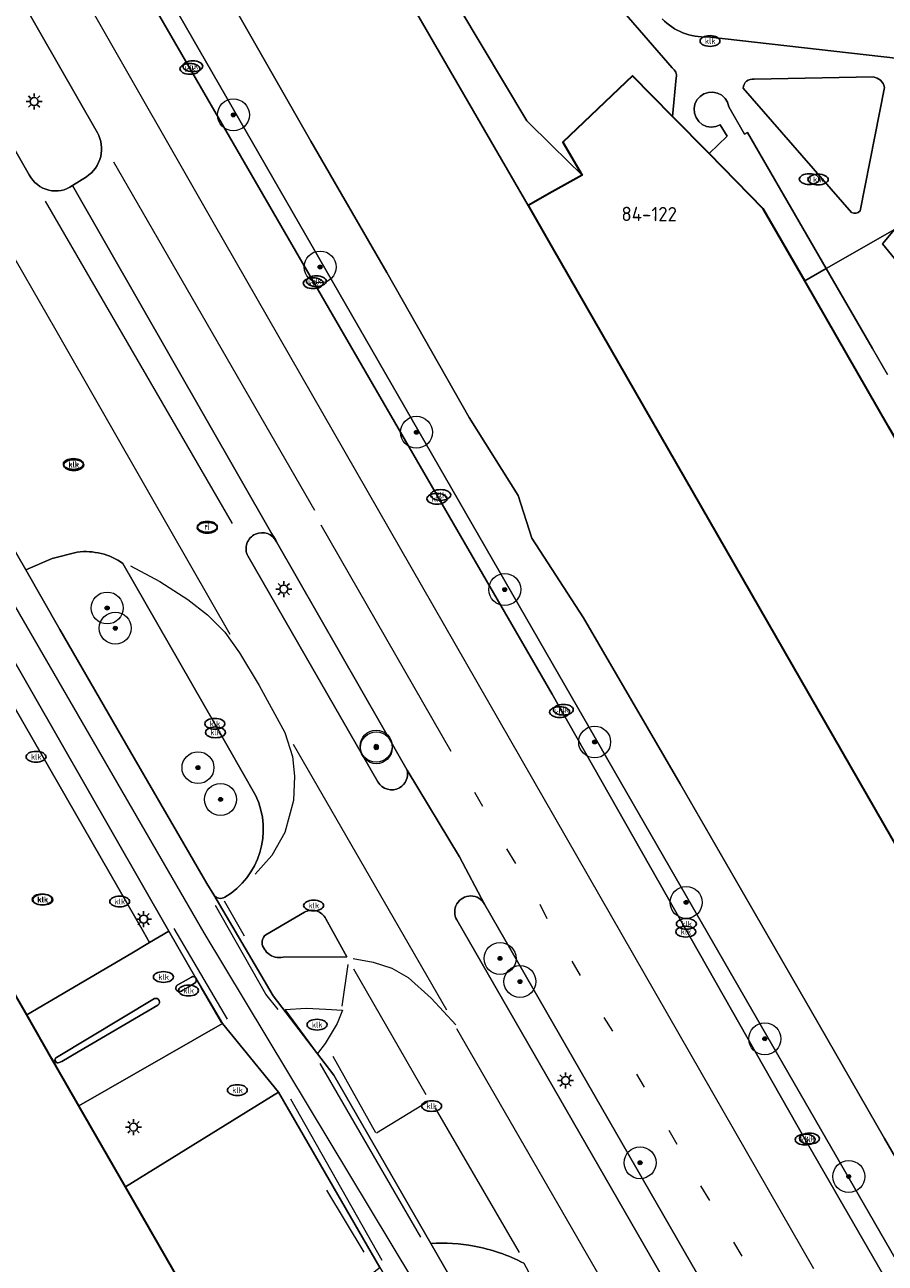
# Model space of a CAD drawing. Header units: metres. Extents: x 103671 to 105190, y 427150 to 429171.
# Tile 98 of 256: x 103967 to 104021, y 427730 to 427807. Entities that reach past the tile are written whole.
import ezdxf
from ezdxf.enums import TextEntityAlignment as Align

# ---------------------------------------------------------------- set-up
doc = ezdxf.new("R2010")
doc.units = ezdxf.units.M
for name, color, linetype, lineweight in [('B-WE-GR-BOOM-S', 253, 'Continuous', 25), ('B-WE-GR-HAAG-GV', 253, 'Continuous', 13), ('B-WE-IE-MEUBILAIR-S', 253, 'Continuous', 25), ('B-WE-OG-BEBOUWING-GV', 253, 'Continuous', 35), ('B-WE-OG-BEBOUWING-T18', 7, 'Continuous', 18), ('B-WE-OG-TERREIN_BEGROEID-GV', 253, 'Continuous', 18), ('B-WE-OG-TERREIN_OEVER-GV', 253, 'Continuous', 18), ('B-WE-OG-WATER_SLOOT-GV', 253, 'Continuous', 18), ('B-WE-VH-GESLOTENVERHARDING_ASFALT-GV', 253, 'Continuous', 18), ('B-WE-VH-ONVERHARD_ZAND-GV', 253, 'Continuous', 18), ('B-WE-VH-OPENVERHARDING-GV', 253, 'Continuous', 18), ('B-WE-VH-OPENVERHARDING_BETONSTRAATSTEEN-GV', 253, 'Continuous', 18), ('B-WE-VH-OPENVERHARDING_TEGEL-GV', 253, 'Continuous', 18), ('B-WE-VW-MARKERING_PICTOGRAM-G', 253, 'Continuous', 18)]:
    doc.layers.add(name, color=color, linetype=linetype, lineweight=lineweight)
doc.styles.add('NLCS-ISO', font='NLCS-ISO.ttf')
doc.styles.add('NLCS-ISO-M500-T18', font='NLCS-ISO.ttf', dxfattribs={"height": 0.9})

# ---------------------------------------------------------------- blocks, each defined once
blk = doc.blocks.new('SIE-MEUBILAIR_PAAL_LICHTMAST-SO')
for points in [[(-0.62, 0), (-1, 0)], [(-0.71, 0.71), (-0.44, 0.44)], [(0, 1), (0, 0.62)], [(0.44, 0.44), (0.71, 0.71)], [(1, 0), (0.62, 0)], [(-0.71, -0.71), (-0.44, -0.44)], [(0, -0.62), (0, -1)], [(0.44, -0.44), (0.71, -0.71)]]:
    blk.add_lwpolyline(points)
blk.add_circle((0, 0), 0.5)
blk = doc.blocks.new('SIE-MEUBILAIR_PUT_KOLK-SO')
blk.add_ellipse((0, 0), major_axis=(1.25, 0), ratio=0.54)
at = {"style": 'NLCS-ISO'}
blk.add_text('klk', height=0.75, dxfattribs=at).set_placement((0.03, 0), align=Align.MIDDLE_CENTER)
blk = doc.blocks.new('SIE-MEUBILAIR_PUT_RIOOLPUT-SO')
blk.add_ellipse((0, 0), major_axis=(1.25, 0), ratio=0.54)
at = {"style": 'NLCS-ISO'}
blk.add_text('ri', height=0.75, dxfattribs=at).set_placement((-0.04, 0.07), align=Align.MIDDLE_CENTER)
blk = doc.blocks.new('SGR-BOOM_GBKN-SO')
at = {"linetype": 'ByBlock', "lineweight": 18}
h = blk.add_hatch(color=0, dxfattribs=at)
h.dxf.hatch_style = 1
edge = h.paths.add_edge_path()
edge.add_arc((0, 0), 0.25, 0, 360)
at = {"color": 0, "linetype": 'ByBlock', "lineweight": 18}
for radius in [2, 0.25]:
    blk.add_circle((0, 0), radius, dxfattribs=at)
at = {"color": 0, "linetype": 'ByBlock', "lineweight": 18, "style": 'NLCS-ISO'}
blk.add_attdef('SOORT', (2.5, 0), '', height=1.5, dxfattribs=at)

msp = doc.modelspace()

# ---------------------------------------------------------------- linework, layer by layer
at = {"layer": 'B-WE-GR-HAAG-GV'}
for points in [[(104012.641, 427803.841, 0.462558), (104011.96, 427803.269)], [(104020.81, 427803.327, 0.330865), (104020.099, 427803.976)], [(104018.739, 427795.475, 0.331423), (104019.283, 427795.579)]]:
    msp.add_lwpolyline(points, format="xyb", dxfattribs=at)
at = {"layer": 'B-WE-GR-HAAG-GV', "flags": 128}
for points in [[(104020.099, 427803.976), (104012.641, 427803.841)], [(104011.96, 427803.269), (104018.739, 427795.475)], [(104019.283, 427795.579), (104020.81, 427803.327)]]:
    msp.add_lwpolyline(points, dxfattribs=at)
at = {"layer": 'B-WE-OG-BEBOUWING-GV', "flags": 128}
msp.add_lwpolyline([(103998.491, 427795.913), (104000, 427793.285), (104023.834, 427751.774), (104026.866, 427753.516), (104028.332, 427751.826), (104035.019, 427757.626), (104034.505, 427758.524), (104031.048, 427764.566), (104031.124, 427764.636), (104021.082, 427782.037), (104015.812, 427791.201), (104013.212, 427795.722), (104009.82, 427799.178), (104007.532, 427801.51), (104005.032, 427804.058), (104000.653, 427799.894), (104001.874, 427797.829), (104000, 427796.768)], close=True, dxfattribs=at)
msp.add_lwpolyline([(104012.381, 427666.372), (104000, 427687.907), (103980.318, 427722.141), (103973.257, 427734.422), (103970.342, 427739.492), (103968.875, 427742.044), (103968.65, 427742.435), (103967.083, 427745.191), (103964.3, 427750), (103963.453, 427751.474), (103961.955, 427754.08), (103958.311, 427760.418), (103947.368, 427750), (103844.318, 427651.893), (103886.888, 427598.523)], dxfattribs=at)
at = {"layer": 'B-WE-OG-TERREIN_BEGROEID-GV', "flags": 128}
msp.add_lwpolyline([(104047.939, 427682.063), (104048.905, 427682.357), (104007.37, 427754.423), (104000, 427767.231), (103945.724, 427861.554), (103945.385, 427861.344), (103941.749, 427867.66), (103941.522, 427866.918), (103944.348, 427861.927), (103945.99, 427859.09), (103972.658, 427812.542), (104000, 427765.305), (104015.838, 427737.377), (104020.675, 427728.978), (104023.561, 427723.965)], close=True, dxfattribs=at)
for points in [[(103971.506, 427800.481), (103966.657, 427808.96), (103956.824, 427826.075), (103939.835, 427855.611), (103938.172, 427858.501), (103936.526, 427861.369), (103932.809, 427857.84), (103935.571, 427852.903), (103949.69, 427828.31), (103961.835, 427807.237), (103967.24, 427797.841)], [(104009.732, 427806.487), (104024.627, 427804.808), (104025.344, 427804.89), (104032.398, 427808.269), (104029.554, 427813.177), (104026.847, 427817.848), (104024.913, 427821.187), (104024.137, 427822.52), (104021.421, 427827.187), (104018.705, 427831.855), (104018.439, 427832.313), (104017.852, 427832.375), (104017.262, 427832.437), (104016.87, 427832.042), (104013.065, 427828.211), (104011.921, 427827.059), (104009.116, 427824.263), (104004.294, 427828.982), (104000, 427833.344), (103997.356, 427836.03), (103996.638, 427832.34)], [(103997.447, 427823.854), (103996.068, 427825.279), (103989.65, 427819.076), (103988.009, 427820.773), (103989.769, 427817.08), (103992.752, 427810.718), (103998.402, 427801.232), (104000, 427799.666), (104001.874, 427797.829), (104000.653, 427799.894), (104005.032, 427804.058), (104007.532, 427801.51), (104007.759, 427803.929)], [(104007.508, 427804.54), (104000, 427813.245)], [(103969.951, 427797.169), (103970.813, 427797.727)], [(103990.911, 427760.53), (103989.296, 427763.356), (103982.729, 427774.846)], [(103970.246, 427774.197), (103968.662, 427773.801), (103967.015, 427773.079)], [(103980.927, 427773.957), (103989.068, 427759.795)], [(103981.438, 427758.913), (103978.859, 427763.442), (103973.1, 427773.49)], [(103967.015, 427773.079), (103969.153, 427769.348), (103973.577, 427761.673), (103978.367, 427753.429), (103978.799, 427752.715)], [(104037.675, 427675.223), (104041.998, 427677.778), (104040.737, 427679.938), (104035.752, 427688.54), (104034.837, 427689.847), (104025.992, 427700.027), (104024.602, 427701.937), (104011.681, 427724.44), (103995.762, 427752.131)], [(103994.027, 427751.142), (104013.786, 427716.779), (104021.024, 427704.327), (104037.675, 427675.223)], [(103992.39, 427730.866), (103997.635, 427721.764), (104027.643, 427669.539)]]:
    msp.add_lwpolyline(points, dxfattribs=at)
at = {"layer": 'B-WE-OG-TERREIN_BEGROEID-GV'}
for points in [[(104006.891, 427807.622, 0.219059), (104009.732, 427806.487)], [(104007.759, 427803.929, 0.314564), (104007.508, 427804.54)], [(103971.71, 427798.986, 0.188675), (103971.506, 427800.481)], [(103970.813, 427797.727, 0.192961), (103971.71, 427798.986)], [(103967.24, 427797.841, 0.220228), (103968.457, 427796.883)], [(103968.457, 427796.883, 0.215573), (103969.951, 427797.169)], [(103981.404, 427775.323, 0.425129), (103980.927, 427773.957)], [(103982.729, 427774.846, 0.40836), (103981.404, 427775.323)], [(103973.1, 427773.49, 0.186092), (103970.246, 427774.197)], [(103990.431, 427759.429, 0.332237), (103990.911, 427760.53)], [(103989.068, 427759.795, 0.410973), (103990.431, 427759.429)], [(103979.496, 427752.562, 0.380135), (103981.438, 427758.913)], [(103978.799, 427752.715, 0.374374), (103979.496, 427752.562)], [(103995.762, 427752.131, 1.015278), (103994.027, 427751.142)], [(103995.116, 427730.701, 0.061991), (103992.39, 427730.866)], [(103998.208, 427729.629, 0.074411), (103995.116, 427730.701)]]:
    msp.add_lwpolyline(points, format="xyb", dxfattribs=at)
at = {"layer": 'B-WE-OG-TERREIN_OEVER-GV', "flags": 128}
msp.add_lwpolyline([(103945.724, 427861.554), (104000, 427767.231), (104007.37, 427754.423), (104048.905, 427682.357), (104052.897, 427683.573), (104050.281, 427686.91), (104049.344, 427688.106), (104043.719, 427697.466), (104038.242, 427706.763), (104032.282, 427717.109), (104027.119, 427726.532), (104020.802, 427737.445), (104016.144, 427745.545), (104008.001, 427759.669), (104001.957, 427770.078), (103998.725, 427775.073), (103997.865, 427777.738), (103994.801, 427782.628), (103989.638, 427791.715), (103984.874, 427799.962), (103980.278, 427808), (103974.717, 427818.031), (103969.848, 427825.712), (103965.882, 427832.847)], dxfattribs=at)
msp.add_lwpolyline([(103989.769, 427817.08), (103988.009, 427820.773), (103985.099, 427819.059), (103998.491, 427795.913), (104000, 427796.768), (104001.874, 427797.829), (104000, 427799.666), (103998.402, 427801.232), (103992.752, 427810.718)], close=True, dxfattribs=at)
at = {"layer": 'B-WE-OG-WATER_SLOOT-GV', "flags": 128}
msp.add_lwpolyline([(103980.278, 427808), (103984.874, 427799.962), (103989.638, 427791.715), (103994.801, 427782.628), (103997.865, 427777.738), (103998.725, 427775.073), (104001.957, 427770.078), (104008.001, 427759.669), (104016.144, 427745.545), (104020.802, 427737.445), (104027.119, 427726.532), (104032.282, 427717.109), (104038.242, 427706.763), (104043.719, 427697.466), (104049.344, 427688.106), (104050.281, 427686.91), (104058.549, 427691.185), (104033.96, 427733.97), (104023.834, 427751.774), (104000, 427793.285), (103998.491, 427795.913), (103985.099, 427819.059)], dxfattribs=at)
at = {"layer": 'B-WE-VH-GESLOTENVERHARDING_ASFALT-GV', "flags": 128}
for points in [[(103990.911, 427760.53), (103994.192, 427755.107), (103995.762, 427752.131), (104011.681, 427724.44), (104020.675, 427728.978), (104015.838, 427737.377), (104000, 427765.305), (103972.658, 427812.542), (103966.657, 427808.96), (103971.506, 427800.481)], [(103967.24, 427797.841), (103961.835, 427807.237)], [(103970.813, 427797.727), (103969.951, 427797.169), (103982.429, 427775.344), (103982.487, 427775.242)], [(103982.487, 427775.242), (103982.429, 427775.344), (103969.951, 427797.169)], [(104033.49, 427659.789), (104033.367, 427659.989), (104029.901, 427665.659), (104029.865, 427665.702), (104027.643, 427669.539), (103997.635, 427721.764), (103992.39, 427730.866), (103986.317, 427741.42), (103982.52, 427746.398), (103978.799, 427752.715), (103978.367, 427753.429), (103973.577, 427761.673), (103969.153, 427769.348), (103967.015, 427773.079), (103962.014, 427781.788), (103961.541, 427782.854), (103960.445, 427785.675)], [(103962.014, 427781.788), (103967.015, 427773.079), (103968.662, 427773.801), (103970.246, 427774.197)], [(103982.729, 427774.846), (103989.296, 427763.356), (103990.911, 427760.53)], [(103989.068, 427759.795), (103980.927, 427773.957)], [(103973.1, 427773.49), (103978.859, 427763.442), (103981.438, 427758.913)], [(103963.903, 427771.494), (103975.989, 427750.433), (103977.679, 427747.491), (103979.351, 427744.651), (103982.842, 427740.34), (103989.196, 427729.36), (103990.768, 427726.723), (104000, 427710.765), (104023.33, 427670.394), (104023.573, 427669.956), (104025.059, 427667.272), (104026.859, 427664.02), (104027.351, 427663.164), (104030.942, 427656.918), (104035.356, 427649.338)], [(103995.762, 427752.131), (103994.192, 427755.107), (103990.911, 427760.53)], [(103978.799, 427752.715), (103982.52, 427746.398), (103986.317, 427741.42), (103992.39, 427730.866)], [(103982.054, 427750.217), (103984.468, 427751.626)], [(103985.811, 427751.21), (103987.137, 427748.835), (103983.148, 427748.819)], [(103998.208, 427729.629), (103998.811, 427728.55), (104001.973, 427723.153), (104007.453, 427713.672), (104013.786, 427716.779), (103994.027, 427751.142)]]:
    msp.add_lwpolyline(points, dxfattribs=at)
at = {"layer": 'B-WE-VH-GESLOTENVERHARDING_ASFALT-GV'}
for points in [[(103971.506, 427800.481, -0.188675), (103971.71, 427798.986)], [(103971.71, 427798.986, -0.192961), (103970.813, 427797.727)], [(103968.457, 427796.883, -0.220228), (103967.24, 427797.841)], [(103969.951, 427797.169, -0.215573), (103968.457, 427796.883)], [(103980.927, 427773.957, -0.425129), (103981.404, 427775.323)], [(103981.404, 427775.323, -0.40836), (103982.729, 427774.846)], [(103982.729, 427774.846, 0.055909), (103982.487, 427775.242)], [(103982.487, 427775.242, -0.055909), (103982.729, 427774.846)], [(103970.246, 427774.197, -0.186092), (103973.1, 427773.49)], [(103990.911, 427760.53, -0.332237), (103990.431, 427759.429)], [(103990.431, 427759.429, -0.410973), (103989.068, 427759.795)], [(103981.438, 427758.913, -0.380135), (103979.496, 427752.562)], [(103979.496, 427752.562, -0.374374), (103978.799, 427752.715)], [(103994.027, 427751.142, -1.015278), (103995.762, 427752.131)], [(103984.468, 427751.626, -0.429013), (103985.811, 427751.21)], [(103981.904, 427749.418, -0.372752), (103982.054, 427750.217)], [(103982.189, 427749.052, -0.081114), (103981.904, 427749.418)], [(103983.148, 427748.819, -0.249441), (103982.189, 427749.052)], [(103992.39, 427730.866, -0.061991), (103995.116, 427730.701)], [(103995.116, 427730.701, -0.074411), (103998.208, 427729.629)]]:
    msp.add_lwpolyline(points, format="xyb", dxfattribs=at)
at = {"layer": 'B-WE-VH-ONVERHARD_ZAND-GV'}
for points in [[(104012.641, 427803.841, 0.462558), (104011.96, 427803.269)], [(104020.81, 427803.327, 0.330865), (104020.099, 427803.976)], [(104018.739, 427795.475, 0.331423), (104019.283, 427795.579)]]:
    msp.add_lwpolyline(points, format="xyb", dxfattribs=at)
at = {"layer": 'B-WE-VH-ONVERHARD_ZAND-GV', "flags": 128}
for points in [[(104020.099, 427803.976), (104012.641, 427803.841)], [(104011.96, 427803.269), (104018.739, 427795.475)], [(104019.283, 427795.579), (104020.81, 427803.327)]]:
    msp.add_lwpolyline(points, dxfattribs=at)
msp.add_lwpolyline([(103963.903, 427771.494), (103962.644, 427770.823), (103974.385, 427750.396), (103974.764, 427749.723), (103975.989, 427750.433)], close=True, dxfattribs=at)
at = {"layer": 'B-WE-VH-OPENVERHARDING-GV', "flags": 128}
msp.add_lwpolyline([(104023.597, 427789.965), (104020.695, 427793.509), (104021.442, 427794.424), (104017.162, 427791.974), (104020.065, 427786.951), (104020.999, 427785.335)], dxfattribs=at)
at = {"layer": 'B-WE-VH-OPENVERHARDING_BETONSTRAATSTEEN-GV', "flags": 128}
for points in [[(104034.878, 427806.06), (104021.442, 427794.424), (104020.695, 427793.509), (104023.597, 427789.965), (104049.015, 427811.977)], [(103984.468, 427751.626), (103982.054, 427750.217)], [(103983.148, 427748.819), (103987.137, 427748.835), (103985.811, 427751.21)], [(103977.392, 427747.566), (103976.549, 427747.084)], [(103976.549, 427747.084), (103977.392, 427747.566)], [(103976.766, 427746.687), (103976.855, 427746.733), (103977.188, 427746.93), (103977.619, 427747.2)], [(103977.619, 427747.2), (103977.188, 427746.93), (103976.855, 427746.733), (103976.766, 427746.687)], [(103975.09, 427746.218), (103968.935, 427742.532)], [(103968.935, 427742.532), (103975.09, 427746.218)], [(103969.119, 427742.216), (103969.281, 427742.274), (103970.29, 427742.874), (103975.298, 427745.807)], [(103975.298, 427745.807), (103970.29, 427742.874), (103969.281, 427742.274), (103969.119, 427742.216)]]:
    msp.add_lwpolyline(points, dxfattribs=at)
for points in [[(103957.23, 427762.297), (103958.311, 427760.418), (103961.955, 427754.08), (103963.453, 427751.474), (103964.3, 427750), (103967.083, 427745.191), (103973.671, 427749.054), (103974.764, 427749.723), (103974.385, 427750.396), (103962.644, 427770.823), (103955.974, 427767.365), (103954.916, 427766.613)], [(103977.679, 427747.491), (103975.989, 427750.433), (103974.764, 427749.723), (103973.671, 427749.054), (103967.083, 427745.191), (103968.65, 427742.435), (103968.875, 427742.044), (103970.342, 427739.492), (103979.351, 427744.651)], [(103970.342, 427739.492), (103973.257, 427734.422), (103982.842, 427740.34), (103979.351, 427744.651)], [(103973.257, 427734.422), (103980.318, 427722.141), (103988.246, 427728.636), (103989.196, 427729.36), (103982.842, 427740.34)]]:
    msp.add_lwpolyline(points, close=True, dxfattribs=at)
at = {"layer": 'B-WE-VH-OPENVERHARDING_BETONSTRAATSTEEN-GV'}
for points in [[(103985.811, 427751.21, 0.429013), (103984.468, 427751.626)], [(103982.054, 427750.217, 0.372752), (103981.904, 427749.418)], [(103981.904, 427749.418, 0.081114), (103982.189, 427749.052)], [(103982.189, 427749.052, 0.249441), (103983.148, 427748.819)], [(103977.679, 427747.491, 0.401508), (103977.392, 427747.566)], [(103977.392, 427747.566, -0.401508), (103977.679, 427747.491)], [(103976.549, 427747.084, 1.055389), (103976.766, 427746.687)], [(103976.766, 427746.687, -1.055389), (103976.549, 427747.084)], [(103977.619, 427747.2, 0.30958), (103977.679, 427747.491)], [(103977.679, 427747.491, -0.30958), (103977.619, 427747.2)], [(103975.298, 427745.807, 0.861164), (103975.09, 427746.218)], [(103975.09, 427746.218, -0.861164), (103975.298, 427745.807)], [(103968.935, 427742.532, 0.987795), (103969.119, 427742.216)], [(103969.119, 427742.216, -0.987795), (103968.935, 427742.532)]]:
    msp.add_lwpolyline(points, format="xyb", dxfattribs=at)
at = {"layer": 'B-WE-VH-OPENVERHARDING_TEGEL-GV', "flags": 128}
for points in [[(103998.275, 427815.245), (104000, 427813.245), (104007.508, 427804.54)], [(104036.763, 427807.73), (104034.126, 427809.097), (104032.398, 427808.269), (104025.344, 427804.89), (104024.627, 427804.808), (104009.732, 427806.487)], [(104007.759, 427803.929), (104007.532, 427801.51), (104009.82, 427799.178), (104010.949, 427800.262), (104010.511, 427800.972), (104010.239, 427800.866), (104009.95, 427800.836), (104009.662, 427800.883), (104009.397, 427801.004), (104009.173, 427801.19), (104009.005, 427801.428), (104008.907, 427801.702), (104008.883, 427801.993), (104008.937, 427802.279), (104009.064, 427802.541), (104009.256, 427802.761), (104009.499, 427802.922), (104009.775, 427803.014), (104010.066, 427803.03), (104010.351, 427802.969), (104010.61, 427802.835), (104010.825, 427802.638), (104010.98, 427802.392), (104011.065, 427802.113), (104012.049, 427800.399), (104012.232, 427800.502), (104017.162, 427791.974), (104021.442, 427794.424)], [(104012.641, 427803.841), (104020.099, 427803.976)], [(104018.739, 427795.475), (104011.96, 427803.269)], [(104020.81, 427803.327), (104019.283, 427795.579)], [(104020.999, 427785.335), (104020.065, 427786.951), (104017.162, 427791.974), (104015.812, 427791.201), (104021.082, 427782.037)]]:
    msp.add_lwpolyline(points, dxfattribs=at)
at = {"layer": 'B-WE-VH-OPENVERHARDING_TEGEL-GV'}
for points in [[(104009.732, 427806.487, -0.219059), (104006.891, 427807.622)], [(104007.508, 427804.54, -0.314564), (104007.759, 427803.929)], [(104011.96, 427803.269, -0.462558), (104012.641, 427803.841)], [(104020.099, 427803.976, -0.330865), (104020.81, 427803.327)], [(104019.283, 427795.579, -0.331423), (104018.739, 427795.475)]]:
    msp.add_lwpolyline(points, format="xyb", dxfattribs=at)
at = {"layer": 'B-WE-VH-OPENVERHARDING_TEGEL-GV', "flags": 128}
msp.add_lwpolyline([(104017.162, 427791.974), (104012.232, 427800.502), (104012.049, 427800.399), (104011.065, 427802.113), (104010.98, 427802.392), (104010.825, 427802.638), (104010.61, 427802.835), (104010.351, 427802.969), (104010.066, 427803.03), (104009.775, 427803.014), (104009.499, 427802.922), (104009.256, 427802.761), (104009.064, 427802.541), (104008.937, 427802.279), (104008.883, 427801.993), (104008.907, 427801.702), (104009.005, 427801.428), (104009.173, 427801.19), (104009.397, 427801.004), (104009.662, 427800.883), (104009.95, 427800.836), (104010.239, 427800.866), (104010.511, 427800.972), (104010.949, 427800.262), (104009.82, 427799.178), (104013.212, 427795.722), (104015.812, 427791.201)], close=True, dxfattribs=at)
at = {"layer": 'B-WE-VW-MARKERING_PICTOGRAM-G', "flags": 128}
for points in [[(103978.756, 427794.885), (103963.826, 427820.991)], [(103972.507, 427798.649), (103985.099, 427776.827)], [(103968.24, 427796.189), (103979.94, 427775.982)], [(103998.054, 427761.236), (103978.756, 427794.885)], [(103965.357, 427794.247), (103968.903, 427788.099)], [(103968.903, 427788.099), (103974.786, 427777.809)], [(103974.786, 427777.809), (103979.792, 427769.056)], [(103985.492, 427775.915), (103993.634, 427761.717)], [(103973.578, 427773.334), (103975.42, 427772.365)], [(103975.42, 427772.365), (103977.16, 427771.233)], [(103966.09, 427771.258), (103978.162, 427750.34)], [(103977.16, 427771.233), (103978.405, 427770.277)], [(103978.405, 427770.277), (103979.493, 427769.182)], [(103979.493, 427769.182), (103980.405, 427767.878)], [(103980.405, 427767.878), (103981.63, 427765.841)], [(103981.63, 427765.841), (103983.242, 427762.887)], [(103983.242, 427762.887), (103983.722, 427761.387)], [(103983.761, 427762.161), (103993.367, 427745.515)], [(103983.722, 427761.387), (103983.845, 427760.163)], [(104016.385, 427729.273), (103998.054, 427761.236)], [(103983.845, 427760.163), (103983.789, 427758.623)], [(103983.789, 427758.623), (103983.241, 427756.615)], [(103995.12, 427759.15), (103995.625, 427758.283)], [(103983.241, 427756.615), (103982.438, 427755.193)], [(103997.137, 427755.602), (103997.705, 427754.688)], [(103982.438, 427755.193), (103981.394, 427754.011)], [(103979.455, 427752.337), (103980.7, 427750.145)], [(103982.047, 427746.492), (103978.911, 427752.042)], [(103999.224, 427752.126), (103999.65, 427751.227)], [(103976.288, 427750.603), (103979.636, 427744.927)], [(103978.162, 427750.34), (104001.672, 427711.297)], [(103987.192, 427748.356), (103986.823, 427745.744)], [(103987.53, 427748.724), (103988.78, 427748.508)], [(103988.78, 427748.508), (103989.958, 427748.132)], [(104001.225, 427748.562), (104001.745, 427747.664)], [(103987.54, 427748.073), (103992.082, 427740.211)], [(103989.958, 427748.132), (103990.977, 427747.545)], [(103990.977, 427747.545), (103992.418, 427746.237)], [(103979.275, 427744.711), (103977.997, 427746.909)], [(103982.819, 427745.53), (103982.047, 427746.492)], [(103992.418, 427746.237), (103993.957, 427744.579)], [(103983.269, 427745.526), (103984.592, 427745.608)], [(103985.293, 427742.777), (103983.269, 427745.526)], [(103984.592, 427745.608), (103985.811, 427745.547)], [(103985.811, 427745.547), (103986.868, 427745.493)], [(103986.868, 427745.493), (103986.521, 427744.656)], [(103986.521, 427744.656), (103985.772, 427743.41)], [(104003.227, 427745.031), (104003.762, 427744.164)], [(103994.002, 427744.338), (104004.536, 427726.053)], [(103985.772, 427743.41), (103985.293, 427742.777)], [(103991.773, 427731.256), (103985.45, 427742.147)], [(103986.254, 427742.605), (103988.933, 427737.828)], [(104005.274, 427741.482), (104005.763, 427740.662)], [(103983.604, 427739.932), (103989.329, 427729.822)], [(103992.205, 427739.752), (103988.985, 427737.781)], [(103992.658, 427739.345), (103997.928, 427730.295)], [(104007.307, 427737.973), (104007.795, 427737.09)], [(104009.292, 427734.489), (104009.844, 427733.558)], [(103985.862, 427734.218), (103988.185, 427730.317)], [(104011.346, 427730.955), (104011.866, 427730.072)]]:
    msp.add_lwpolyline(points, dxfattribs=at)

# ---------------------------------------------------------------- block references
at = {"layer": 'B-WE-GR-BOOM-S', "xscale": 0.5, "yscale": 0.5, "zscale": 0.5}
for p in [(103980.024, 427801.601), (103985.456, 427792.066), (103991.49, 427781.708), (103997.021, 427771.853), (103972.116, 427770.695), (103972.623, 427769.43), (104002.652, 427762.299), (103988.969, 427762.033), (103988.976, 427761.937), (103977.804, 427760.689), (103979.216, 427758.697), (104008.384, 427752.243), (103996.727, 427748.73), (103997.974, 427747.283), (104013.312, 427743.695), (104005.498, 427735.926), (104018.572, 427735.062)]:
    msp.add_blockref('SGR-BOOM_GBKN-SO', p, dxfattribs=at)
at = {"layer": 'B-WE-IE-MEUBILAIR-S', "xscale": 0.5, "yscale": 0.5, "zscale": 0.5}
for name, p in [('SIE-MEUBILAIR_PUT_KOLK-SO', (104009.88, 427806.23)), ('SIE-MEUBILAIR_PUT_KOLK-SO', (103977.48, 427804.65)), ('SIE-MEUBILAIR_PUT_KOLK-SO', (103977.302, 427804.483)), ('SIE-MEUBILAIR_PAAL_LICHTMAST-SO', (103967.542, 427802.439)), ('SIE-MEUBILAIR_PUT_RIOOLPUT-SO', (104016.099, 427797.576)), ('SIE-MEUBILAIR_PUT_KOLK-SO', (104016.66, 427797.55)), ('SIE-MEUBILAIR_PUT_KOLK-SO', (103985.024, 427791.051)), ('SIE-MEUBILAIR_PUT_KOLK-SO', (103985.22, 427791.18)), ('SIE-MEUBILAIR_PUT_KOLK-SO', (103970, 427779.72)), ('SIE-MEUBILAIR_PUT_KOLK-SO', (103970.021, 427779.652)), ('SIE-MEUBILAIR_PUT_KOLK-SO', (103992.772, 427777.543)), ('SIE-MEUBILAIR_PUT_KOLK-SO', (103993.01, 427777.78)), ('SIE-MEUBILAIR_PUT_RIOOLPUT-SO', (103978.389, 427775.725)), ('SIE-MEUBILAIR_PUT_RIOOLPUT-SO', (103978.391, 427775.786)), ('SIE-MEUBILAIR_PAAL_LICHTMAST-SO', (103983.181, 427771.88)), ('SIE-MEUBILAIR_PUT_KOLK-SO', (104000.69, 427764.32)), ('SIE-MEUBILAIR_PUT_KOLK-SO', (104000.46, 427764.172)), ('SIE-MEUBILAIR_PUT_KOLK-SO', (103978.859, 427763.442)), ('SIE-MEUBILAIR_PUT_KOLK-SO', (103978.9, 427762.9)), ('SIE-MEUBILAIR_PUT_KOLK-SO', (103967.66, 427761.37)), ('SIE-MEUBILAIR_PUT_KOLK-SO', (103968.044, 427752.43)), ('SIE-MEUBILAIR_PUT_KOLK-SO', (103968.087, 427752.413)), ('SIE-MEUBILAIR_PUT_KOLK-SO', (103972.9, 427752.3)), ('SIE-MEUBILAIR_PUT_KOLK-SO', (103985.05, 427752.05)), ('SIE-MEUBILAIR_PAAL_LICHTMAST-SO', (103974.402, 427751.202)), ('SIE-MEUBILAIR_PUT_KOLK-SO', (104008.363, 427750.408)), ('SIE-MEUBILAIR_PUT_KOLK-SO', (104008.4, 427750.9)), ('SIE-MEUBILAIR_PUT_KOLK-SO', (103975.64, 427747.57)), ('SIE-MEUBILAIR_PUT_KOLK-SO', (103977.211, 427746.718)), ('SIE-MEUBILAIR_PUT_KOLK-SO', (103985.262, 427744.581)), ('SIE-MEUBILAIR_PAAL_LICHTMAST-SO', (104000.835, 427741.08)), ('SIE-MEUBILAIR_PUT_KOLK-SO', (103980.27, 427740.48)), ('SIE-MEUBILAIR_PUT_KOLK-SO', (103992.44, 427739.48)), ('SIE-MEUBILAIR_PAAL_LICHTMAST-SO', (103973.767, 427738.157)), ('SIE-MEUBILAIR_PUT_KOLK-SO', (104015.838, 427737.377)), ('SIE-MEUBILAIR_PUT_KOLK-SO', (104016.11, 427737.44))]:
    msp.add_blockref(name, p, dxfattribs=at)

# ---------------------------------------------------------------- texts
at = {"layer": 'B-WE-OG-BEBOUWING-T18', "style": 'NLCS-ISO-M500-T18'}
msp.add_text('84-122', height=0.9, rotation=359.6, dxfattribs=at).set_placement((104006.069, 427795.388), align=Align.MIDDLE)

doc.saveas('drawing.dxf')
